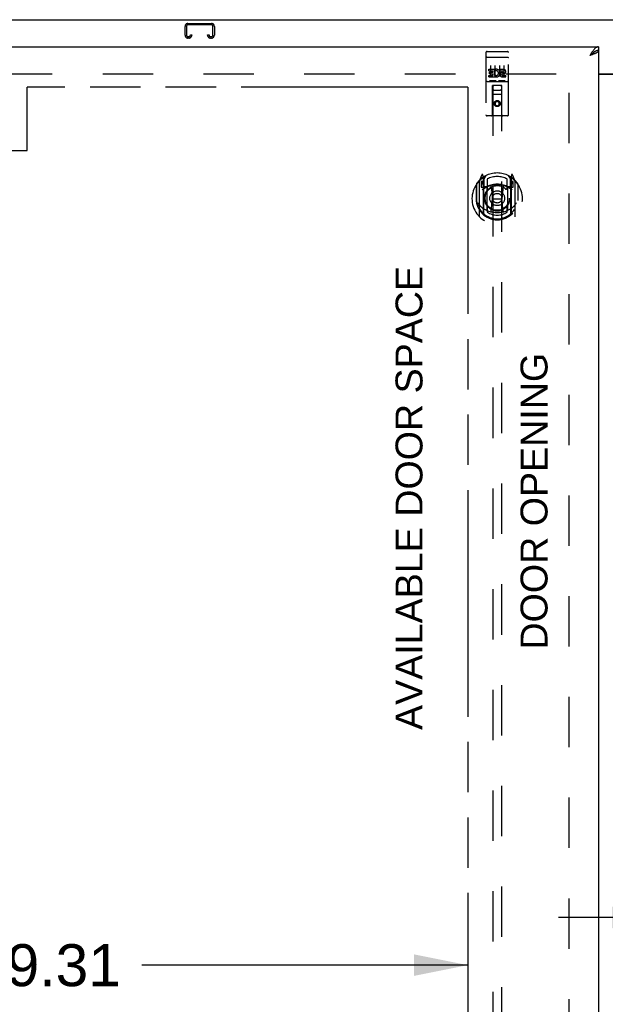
# Model space of a CAD drawing. Header units: inches. Extents: x 0 to 254, y 0 to 164.
# Tile 9 of 21: x 65 to 81, y 98 to 125. Entities that reach past the tile are written whole.
import ezdxf

# ---------------------------------------------------------------- set-up
doc = ezdxf.new("R2010")
doc.units = ezdxf.units.IN
doc.header["$LTSCALE"] = 13.971264
doc.header["$MEASUREMENT"] = 0
doc.linetypes.add('HIDDEN', pattern=[0.2, 0.1, -0.1])
doc.linetypes.add('PHANTOM', pattern=[0.8, 0.45, -0.05, 0.1, -0.05, 0.1, -0.05])
doc.layers.get('0').update_dxf_attribs({"linetype": 'CONTINUOUS'})
for name, color, linetype in [('02___PRT_ALL_AXES', 7, 'CONTINUOUS'), ('AVAILABLE_DOOR_SPACE', 7, 'CONTINUOUS'), ('DEFAULT_2', 8, 'HIDDEN'), ('DIMENSIONS', 7, 'CONTINUOUS')]:
    doc.layers.add(name, color=color, linetype=linetype)
doc.styles.get("Standard").update_dxf_attribs({"font": 'arial.ttf'})
doc.dimstyles.new('DIMSTYLE_2', dxfattribs={"dimtxt": 1.165517, "dimasz": 1.494253, "dimexe": 0.09, "dimexo": 0.07, "dimgap": 0.039, "dimtad": 0, "dimtih": 1, "dimtoh": 1, "dimzin": 4, "dimdsep": 46, "dimtxsty": 'Standard', "dimblk": '_FILLED', "dimblk1": '_FILLED', "dimblk2": '_FILLED', "dimcen": 0.09, "dimazin": 1, "dimtfac": 1, "dimtdec": 3, "dimtofl": 0, "dimtmove": 0, "dimatfit": 3, "dimldrblk": '_FILLED', "dimfxl": 1, "dimtolj": 1, "dimtzin": 4, "dimarcsym": 0})

# ---------------------------------------------------------------- blocks, each defined once
blk = doc.blocks.new('_FILLED')
at = {"color": 0, "linetype": 'ByBlock'}
blk.add_solid([(0, 0), (-1, 0.2), (-1, -0.2)], dxfattribs=at)
blk = doc.blocks.new('*D9')
at = {"layer": 'DIMENSIONS', "color": 2, "linetype": 'Continuous'}
for p, q in [((48.242, 98.914), (63.275, 98.914)), ((77.555, 98.914), (68.514, 98.914))]:
    blk.add_line(p, q, dxfattribs=at)
at = {"layer": 'DIMENSIONS', "color": 2, "linetype": 'Continuous', "xscale": 1.4942528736, "yscale": 1.4942528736, "zscale": 1.4942528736, "rotation": 180}
blk.add_blockref('_FILLED', (48.242, 98.914), dxfattribs=at)
at = {"layer": 'DIMENSIONS', "color": 2, "linetype": 'Continuous', "xscale": 1.4942528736, "yscale": 1.4942528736, "zscale": 1.4942528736}
blk.add_blockref('_FILLED', (77.555, 98.914), dxfattribs=at)
at = {"layer": 'DIMENSIONS', "color": 2, "linetype": 'Continuous', "insert": (65.895, 99.496), "char_height": 1.1655, "width": 4.07281, "attachment_point": 2, "line_spacing_factor": 0.9}
blk.add_mtext('29.31', dxfattribs=at)
blk = doc.blocks.new('*D10')
at = {"layer": 'DIMENSIONS', "color": 2, "linetype": 'Continuous'}
for p, q in [((77.555, 96.447), (74.909, 96.447)), ((81.18, 96.447), (84.168, 96.447))]:
    blk.add_line(p, q, dxfattribs=at)
at = {"layer": 'DIMENSIONS', "color": 2, "linetype": 'Continuous', "xscale": 1.4942528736, "yscale": 1.4942528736, "zscale": 1.4942528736}
blk.add_blockref('_FILLED', (77.555, 96.447), dxfattribs=at)
at = {"layer": 'DIMENSIONS', "color": 2, "linetype": 'Continuous', "xscale": 1.4942528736, "yscale": 1.4942528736, "zscale": 1.4942528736, "rotation": 180}
blk.add_blockref('_FILLED', (81.18, 96.447), dxfattribs=at)
at = {"layer": 'DIMENSIONS', "color": 2, "linetype": 'Continuous', "insert": (74.326, 97.03), "char_height": 1.1655, "width": 3.16726, "attachment_point": 3, "line_spacing_factor": 0.9}
blk.add_mtext('3.63', dxfattribs=at)
blk = doc.blocks.new('*D18')
at = {"layer": 'DIMENSIONS', "color": 2, "linetype": 'Continuous'}
for p, q in [((83.055, 100.238), (80.066, 100.238)), ((86.68, 100.238), (89.295, 100.238))]:
    blk.add_line(p, q, dxfattribs=at)
at = {"layer": 'DIMENSIONS', "color": 2, "linetype": 'Continuous', "xscale": 1.4942528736, "yscale": 1.4942528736, "zscale": 1.4942528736}
blk.add_blockref('_FILLED', (83.055, 100.238), dxfattribs=at)
at = {"layer": 'DIMENSIONS', "color": 2, "linetype": 'Continuous', "xscale": 1.4942528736, "yscale": 1.4942528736, "zscale": 1.4942528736, "rotation": 180}
blk.add_blockref('_FILLED', (86.68, 100.238), dxfattribs=at)
at = {"layer": 'DIMENSIONS', "color": 2, "linetype": 'Continuous', "insert": (89.878, 100.821), "char_height": 1.1655, "width": 3.16726, "attachment_point": 1, "line_spacing_factor": 0.9}
blk.add_mtext('3.63', dxfattribs=at)

msp = doc.modelspace()

# ---------------------------------------------------------------- linework, layer by layer
at = {"color": 7, "linetype": 'Continuous'}
for p, q in [((46.169, 125.147), (118.065, 125.147)), ((81.18, 124.397), (81.18, 124.293)), ((81.077, 124.264), (81.067, 124.258)), ((81.18, 123.647), (83.055, 123.647))]:
    msp.add_line(p, q, dxfattribs=at)
at = {"color": 3, "linetype": 'Continuous'}
for p, q in [((46.492, 124.397), (81.18, 124.397)), ((80.965, 124.163), (80.933, 124.151)), ((81.18, 124.293), (81.18, 54.001)), ((81.18, 123.632), (83.055, 123.632))]:
    msp.add_line(p, q, dxfattribs=at)
for points in [[(81.18, 124.397), (81.169, 124.397), (81.159, 124.395), (81.149, 124.393), (81.139, 124.389), (81.128, 124.384), (81.118, 124.379), (81.108, 124.372), (81.097, 124.364), (81.087, 124.356), (81.077, 124.347), (81.067, 124.336), (81.056, 124.325), (81.046, 124.314), (81.036, 124.301)], [(81.036, 124.301), (81.026, 124.288), (81.015, 124.274), (81.005, 124.26), (80.995, 124.245), (80.984, 124.23), (80.974, 124.215), (80.964, 124.199), (80.954, 124.183), (80.943, 124.167), (80.933, 124.151)], [(81.083, 124.21), (81.07, 124.204), (81.056, 124.198), (81.042, 124.193), (81.027, 124.187), (81.012, 124.181), (80.997, 124.175), (80.981, 124.169), (80.965, 124.163)], [(81.18, 124.293), (81.179, 124.288), (81.177, 124.282), (81.175, 124.276), (81.171, 124.27), (81.167, 124.264), (81.161, 124.258), (81.154, 124.252), (81.147, 124.246), (81.138, 124.24), (81.129, 124.234), (81.118, 124.228), (81.107, 124.222), (81.096, 124.216), (81.083, 124.21)]]:
    msp.add_lwpolyline(points, dxfattribs=at)
at = {"color": 7, "linetype": 'Continuous'}
for points in [[(81.067, 124.258), (81.056, 124.252), (81.046, 124.245), (81.036, 124.238), (81.026, 124.23), (81.015, 124.222), (81.005, 124.214), (80.995, 124.206), (80.984, 124.197), (80.974, 124.188), (80.964, 124.179), (80.954, 124.17), (80.943, 124.16), (80.933, 124.151)], [(81.064, 124.256), (81.06, 124.251), (81.055, 124.244), (81.048, 124.236), (81.041, 124.229), (81.034, 124.222), (81.026, 124.215), (81.017, 124.208), (81.008, 124.201), (80.998, 124.194), (80.988, 124.187), (80.977, 124.179), (80.966, 124.172), (80.955, 124.165), (80.944, 124.158), (80.933, 124.151)], [(81.18, 124.293), (81.169, 124.293), (81.159, 124.292), (81.149, 124.291), (81.139, 124.289), (81.128, 124.286), (81.118, 124.283), (81.108, 124.279), (81.097, 124.274), (81.087, 124.269), (81.077, 124.264)]]:
    msp.add_lwpolyline(points, dxfattribs=at)
at = {"layer": '02___PRT_ALL_AXES', "color": 8, "linetype": 'HIDDEN'}
for p, q in [((78.085, 124.265), (78.65, 124.265)), ((78.135, 123.73), (78.135, 123.772)), ((78.135, 123.772), (78.291, 123.772)), ((78.291, 123.595), (78.291, 123.772)), ((78.316, 123.724), (78.299, 123.763)), ((78.448, 123.73), (78.448, 123.772)), ((78.448, 123.772), (78.54, 123.772)), ((78.135, 123.73), (78.249, 123.73)), ((78.135, 123.559), (78.135, 123.601)), ((78.135, 123.601), (78.249, 123.601)), ((78.135, 123.559), (78.291, 123.559)), ((78.157, 123.645), (78.157, 123.687)), ((78.157, 123.687), (78.249, 123.687)), ((78.157, 123.645), (78.249, 123.645)), ((78.249, 123.687), (78.249, 123.73)), ((78.249, 123.601), (78.249, 123.645)), ((78.291, 123.595), (78.304, 123.613)), ((78.291, 123.559), (78.291, 123.571)), ((78.295, 123.569), (78.291, 123.571)), ((78.448, 123.73), (78.54, 123.73)), ((78.508, 123.645), (78.554, 123.645)), ((78.512, 123.686), (78.54, 123.686)), ((78.512, 123.601), (78.604, 123.601)), ((78.512, 123.559), (78.604, 123.559)), ((78.604, 123.559), (78.604, 123.601)), ((78.085, 123.437), (78.65, 123.437))]:
    msp.add_line(p, q, dxfattribs=at)
msp.add_circle((78.367, 122.82), 0.085, dxfattribs=at)
for centre, radius, start, end in [((78.341, 123.665), 0.107, 244.2636, 113.4027), ((78.54, 123.708), 0.0644, 282.2995, 90.0775), ((78.341, 123.665), 0.0639, 234.8895, 113.4026), ((78.512, 123.622), 0.0635, 90, 270), ((78.512, 123.623), 0.0219, 100.307, 270), ((78.54, 123.708), 0.0219, 269.9011, 90)]:
    msp.add_arc(centre, radius, start, end, dxfattribs=at)
at = {"layer": 'AVAILABLE_DOOR_SPACE', "color": 4, "linetype": 'PHANTOM'}
for p, q in [((65.336, 121.522), (65.336, 123.272)), ((77.555, 123.272), (65.336, 123.272)), ((77.555, 123.272), (77.555, 90.022)), ((62.336, 121.522), (65.336, 121.522))]:
    msp.add_line(p, q, dxfattribs=at)
at = {"layer": 'DEFAULT_2', "color": 8, "linetype": 'HIDDEN'}
for p, q in [((69.711, 124.717), (69.711, 124.963)), ((69.751, 124.963), (69.751, 124.717)), ((69.791, 125.043), (70.443, 125.043)), ((70.443, 125.003), (69.791, 125.003)), ((70.483, 124.717), (70.483, 124.963)), ((70.523, 124.963), (70.523, 124.717)), ((69.791, 124.677), (69.818, 124.677)), ((69.818, 124.637), (69.791, 124.637)), ((69.858, 124.717), (69.858, 124.731)), ((69.858, 124.731), (69.898, 124.731)), ((69.898, 124.731), (69.898, 124.717)), ((70.336, 124.717), (70.336, 124.731)), ((70.336, 124.731), (70.376, 124.731)), ((70.376, 124.731), (70.376, 124.717)), ((70.416, 124.677), (70.443, 124.677)), ((70.443, 124.637), (70.416, 124.637)), ((78.055, 124.235), (78.055, 122.51)), ((78.071, 124.106), (78.07, 124.106)), ((78.072, 124.106), (78.071, 124.106)), ((78.073, 124.106), (78.072, 124.106)), ((78.074, 124.106), (78.073, 124.106)), ((78.074, 124.107), (78.074, 124.106)), ((78.075, 124.107), (78.074, 124.107)), ((78.076, 124.107), (78.075, 124.107)), ((78.077, 124.107), (78.076, 124.107)), ((78.078, 124.107), (78.077, 124.107)), ((78.078, 124.107), (78.078, 124.107)), ((78.079, 124.107), (78.078, 124.107)), ((78.08, 124.107), (78.079, 124.107)), ((78.081, 124.107), (78.08, 124.107)), ((78.082, 124.107), (78.081, 124.107)), ((78.082, 124.107), (78.082, 124.107)), ((78.083, 124.107), (78.082, 124.107)), ((78.084, 124.107), (78.083, 124.107)), ((78.084, 124.107), (78.65, 124.107)), ((78.15, 124.265), (78.335, 124.265)), ((78.4, 124.265), (78.585, 124.265)), ((78.65, 124.107), (78.65, 124.107)), ((78.65, 124.107), (78.651, 124.107)), ((78.651, 124.107), (78.652, 124.107)), ((78.652, 124.107), (78.653, 124.107)), ((78.653, 124.107), (78.654, 124.107)), ((78.654, 124.107), (78.655, 124.107)), ((78.655, 124.107), (78.655, 124.107)), ((78.655, 124.107), (78.656, 124.107)), ((78.656, 124.107), (78.657, 124.107)), ((78.657, 124.107), (78.658, 124.107)), ((78.658, 124.107), (78.659, 124.107)), ((78.659, 124.107), (78.66, 124.107)), ((78.66, 124.107), (78.66, 124.106)), ((78.66, 124.106), (78.661, 124.106)), ((78.661, 124.106), (78.662, 124.106)), ((78.662, 124.106), (78.663, 124.106)), ((78.68, 122.51), (78.68, 124.235)), ((78.18, 123.874), (78.18, 123.568)), ((78.305, 123.874), (78.305, 123.568)), ((78.43, 123.874), (78.43, 123.568)), ((78.555, 123.874), (78.555, 123.568)), ((47.867, 123.647), (80.471, 123.647)), ((80.367, 54.662), (80.367, 123.632)), ((78.085, 123.437), (78.65, 123.437)), ((78.328, 123.453), (78.156, 123.453)), ((78.237, 122.51), (78.241, 123.32)), ((78.242, 123.32), (78.241, 123.32)), ((78.242, 123.32), (78.242, 91.318)), ((78.492, 123.32), (78.242, 123.32)), ((78.578, 123.453), (78.406, 123.453)), ((78.492, 91.318), (78.492, 123.32)), ((78.494, 123.32), (78.492, 123.32)), ((78.497, 122.51), (78.494, 123.32)), ((78.495, 123.07), (78.24, 123.07)), ((78.282, 123.195), (78.452, 123.195)), ((78.367, 122.892), (78.305, 122.856)), ((78.305, 122.856), (78.305, 122.784)), ((78.305, 122.856), (78.315, 122.85)), ((78.305, 122.784), (78.315, 122.789)), ((78.305, 122.784), (78.367, 122.747)), ((78.367, 122.88), (78.315, 122.85)), ((78.315, 122.85), (78.315, 122.789)), ((78.315, 122.789), (78.367, 122.759)), ((78.367, 122.892), (78.367, 122.88)), ((78.43, 122.856), (78.367, 122.892)), ((78.42, 122.85), (78.367, 122.88)), ((78.367, 122.759), (78.42, 122.789)), ((78.367, 122.747), (78.43, 122.784)), ((78.367, 122.747), (78.367, 122.759)), ((78.43, 122.856), (78.42, 122.85)), ((78.42, 122.789), (78.42, 122.85)), ((78.43, 122.784), (78.42, 122.789)), ((78.43, 122.784), (78.43, 122.856)), ((78.65, 122.48), (78.085, 122.48)), ((77.942, 120.846), (77.871, 120.67)), ((77.964, 120.766), (77.963, 120.766)), ((77.963, 120.766), (77.963, 120.766)), ((77.963, 120.766), (77.963, 120.766)), ((77.985, 120.762), (77.97, 120.843)), ((77.985, 119.746), (77.985, 120.762)), ((77.992, 120.715), (78.062, 120.824)), ((77.992, 119.771), (77.992, 120.774)), ((78.672, 120.824), (78.742, 120.715)), ((78.742, 119.771), (78.742, 120.774)), ((78.764, 120.843), (78.75, 120.762)), ((78.75, 120.762), (78.75, 119.746)), ((78.771, 120.766), (78.767, 120.769)), ((78.863, 120.67), (78.793, 120.846)), ((77.785, 120.564), (77.785, 120.176)), ((77.792, 120.587), (77.792, 120.129)), ((77.867, 120.66), (77.867, 119.692)), ((77.925, 120.655), (77.925, 120.505)), ((77.992, 120.655), (77.925, 120.655)), ((77.925, 120.505), (77.985, 120.505)), ((77.933, 120.647), (77.962, 120.601)), ((77.995, 120.749), (77.995, 120.542)), ((78.085, 120.504), (78.012, 120.504)), ((78.015, 120.522), (78.08, 120.522)), ((78.085, 119.863), (78.085, 120.494)), ((78.092, 120.727), (78.092, 120.475)), ((78.204, 120.52), (78.235, 120.176)), ((78.53, 120.52), (78.5, 120.176)), ((78.642, 120.475), (78.642, 120.727)), ((78.722, 120.504), (78.65, 120.504)), ((78.65, 120.494), (78.65, 119.863)), ((78.654, 120.522), (78.72, 120.522)), ((78.74, 120.542), (78.74, 120.749)), ((78.81, 120.655), (78.742, 120.655)), ((78.75, 120.505), (78.81, 120.505)), ((78.772, 120.601), (78.801, 120.647)), ((78.81, 120.505), (78.81, 120.655)), ((78.867, 119.692), (78.867, 120.66)), ((78.942, 120.587), (78.942, 120.129)), ((78.95, 120.176), (78.95, 120.564)), ((77.785, 120.176), (77.8, 120.176)), ((77.792, 120.129), (77.792, 120.127)), ((78.204, 119.837), (78.235, 120.176)), ((78.235, 120.176), (78.5, 120.176)), ((78.53, 119.837), (78.5, 120.176)), ((78.95, 120.176), (78.935, 120.176)), ((78.942, 120.129), (78.942, 120.127)), ((78.092, 119.913), (78.092, 119.811)), ((78.642, 119.811), (78.642, 119.913))]:
    msp.add_line(p, q, dxfattribs=at)
for points in [[(78.07, 124.106), (78.07, 124.106), (78.07, 124.106), (78.069, 124.106), (78.069, 124.106), (78.069, 124.106), (78.068, 124.106), (78.068, 124.106), (78.068, 124.106), (78.067, 124.106), (78.067, 124.106), (78.067, 124.105), (78.066, 124.105), (78.066, 124.105), (78.066, 124.105), (78.065, 124.105), (78.065, 124.105), (78.065, 124.105), (78.064, 124.105), (78.064, 124.105), (78.064, 124.105), (78.063, 124.105), (78.063, 124.105), (78.063, 124.105), (78.063, 124.105), (78.062, 124.104), (78.062, 124.104), (78.062, 124.104), (78.061, 124.104), (78.061, 124.104), (78.061, 124.104), (78.061, 124.104), (78.06, 124.104), (78.06, 124.104), (78.06, 124.104), (78.06, 124.104), (78.059, 124.104), (78.059, 124.103), (78.059, 124.103), (78.059, 124.103), (78.059, 124.103), (78.058, 124.103), (78.058, 124.103), (78.058, 124.103), (78.058, 124.103), (78.058, 124.103), (78.057, 124.103), (78.057, 124.103), (78.057, 124.102), (78.057, 124.102), (78.057, 124.102), (78.057, 124.102), (78.056, 124.102), (78.056, 124.102), (78.056, 124.102), (78.056, 124.102), (78.056, 124.102), (78.056, 124.102), (78.056, 124.101), (78.056, 124.101), (78.055, 124.101), (78.055, 124.101), (78.055, 124.101), (78.055, 124.101), (78.055, 124.101), (78.055, 124.101), (78.055, 124.101), (78.055, 124.101), (78.055, 124.1), (78.055, 124.1), (78.055, 124.1), (78.055, 124.1), (78.055, 124.1), (78.055, 124.1), (78.055, 124.1), (78.055, 124.1), (78.055, 124.1), (78.055, 124.1)], [(78.663, 124.106), (78.663, 124.106), (78.664, 124.106), (78.664, 124.106), (78.664, 124.106), (78.665, 124.106), (78.665, 124.106), (78.666, 124.106), (78.666, 124.106), (78.666, 124.106), (78.667, 124.106), (78.667, 124.106), (78.667, 124.106), (78.668, 124.105), (78.668, 124.105), (78.668, 124.105), (78.669, 124.105), (78.669, 124.105), (78.669, 124.105), (78.67, 124.105), (78.67, 124.105), (78.67, 124.105), (78.671, 124.105), (78.671, 124.105), (78.671, 124.105), (78.671, 124.105), (78.672, 124.105), (78.672, 124.104), (78.672, 124.104), (78.673, 124.104), (78.673, 124.104), (78.673, 124.104), (78.673, 124.104), (78.674, 124.104), (78.674, 124.104), (78.674, 124.104), (78.674, 124.104), (78.675, 124.104), (78.675, 124.104), (78.675, 124.103), (78.675, 124.103), (78.675, 124.103), (78.676, 124.103), (78.676, 124.103), (78.676, 124.103), (78.676, 124.103), (78.676, 124.103), (78.677, 124.103), (78.677, 124.103), (78.677, 124.103), (78.677, 124.102), (78.677, 124.102), (78.677, 124.102), (78.678, 124.102), (78.678, 124.102), (78.678, 124.102), (78.678, 124.102), (78.678, 124.102), (78.678, 124.102), (78.678, 124.102), (78.679, 124.101), (78.679, 124.101), (78.679, 124.101), (78.679, 124.101), (78.679, 124.101), (78.679, 124.101), (78.679, 124.101), (78.679, 124.101), (78.679, 124.101), (78.679, 124.101), (78.679, 124.1), (78.679, 124.1), (78.679, 124.1), (78.679, 124.1), (78.68, 124.1), (78.68, 124.1), (78.68, 124.1), (78.68, 124.1), (78.68, 124.1), (78.68, 124.1)], [(78.156, 123.453), (78.156, 123.453), (78.156, 123.453), (78.156, 123.453), (78.155, 123.453), (78.155, 123.453), (78.155, 123.453), (78.155, 123.453), (78.155, 123.453), (78.154, 123.453), (78.154, 123.453), (78.154, 123.453), (78.154, 123.453), (78.154, 123.453), (78.154, 123.453), (78.153, 123.453), (78.153, 123.453), (78.153, 123.453), (78.153, 123.453), (78.153, 123.453), (78.153, 123.453), (78.152, 123.453), (78.152, 123.453), (78.152, 123.453), (78.152, 123.453), (78.152, 123.453), (78.152, 123.453), (78.152, 123.453), (78.151, 123.453), (78.151, 123.454), (78.151, 123.454), (78.151, 123.454), (78.151, 123.454), (78.151, 123.454), (78.151, 123.454), (78.151, 123.454), (78.151, 123.454), (78.15, 123.454), (78.15, 123.454), (78.15, 123.454), (78.15, 123.454), (78.15, 123.454), (78.15, 123.454), (78.15, 123.454), (78.15, 123.454), (78.15, 123.454), (78.15, 123.454)], [(78.335, 123.454), (78.335, 123.454), (78.334, 123.454), (78.334, 123.454), (78.334, 123.454), (78.334, 123.454), (78.334, 123.454), (78.334, 123.454), (78.334, 123.454), (78.334, 123.454), (78.334, 123.454), (78.334, 123.454), (78.333, 123.454), (78.333, 123.454), (78.333, 123.454), (78.333, 123.454), (78.333, 123.454), (78.333, 123.454), (78.333, 123.453), (78.333, 123.453), (78.332, 123.453), (78.332, 123.453), (78.332, 123.453), (78.332, 123.453), (78.332, 123.453), (78.332, 123.453), (78.332, 123.453), (78.331, 123.453), (78.331, 123.453), (78.331, 123.453), (78.331, 123.453), (78.331, 123.453), (78.331, 123.453), (78.331, 123.453), (78.33, 123.453), (78.33, 123.453), (78.33, 123.453), (78.33, 123.453), (78.33, 123.453), (78.329, 123.453), (78.329, 123.453), (78.329, 123.453), (78.329, 123.453), (78.329, 123.453), (78.328, 123.453), (78.328, 123.453)], [(78.406, 123.453), (78.406, 123.453), (78.406, 123.453), (78.406, 123.453), (78.405, 123.453), (78.405, 123.453), (78.405, 123.453), (78.405, 123.453), (78.405, 123.453), (78.404, 123.453), (78.404, 123.453), (78.404, 123.453), (78.404, 123.453), (78.404, 123.453), (78.404, 123.453), (78.403, 123.453), (78.403, 123.453), (78.403, 123.453), (78.403, 123.453), (78.403, 123.453), (78.403, 123.453), (78.402, 123.453), (78.402, 123.453), (78.402, 123.453), (78.402, 123.453), (78.402, 123.453), (78.402, 123.453), (78.402, 123.453), (78.401, 123.453), (78.401, 123.454), (78.401, 123.454), (78.401, 123.454), (78.401, 123.454), (78.401, 123.454), (78.401, 123.454), (78.401, 123.454), (78.401, 123.454), (78.4, 123.454), (78.4, 123.454), (78.4, 123.454), (78.4, 123.454), (78.4, 123.454), (78.4, 123.454), (78.4, 123.454), (78.4, 123.454), (78.4, 123.454), (78.4, 123.454)], [(78.585, 123.454), (78.585, 123.454), (78.584, 123.454), (78.584, 123.454), (78.584, 123.454), (78.584, 123.454), (78.584, 123.454), (78.584, 123.454), (78.584, 123.454), (78.584, 123.454), (78.584, 123.454), (78.584, 123.454), (78.583, 123.454), (78.583, 123.454), (78.583, 123.454), (78.583, 123.454), (78.583, 123.454), (78.583, 123.454), (78.583, 123.453), (78.583, 123.453), (78.582, 123.453), (78.582, 123.453), (78.582, 123.453), (78.582, 123.453), (78.582, 123.453), (78.582, 123.453), (78.582, 123.453), (78.581, 123.453), (78.581, 123.453), (78.581, 123.453), (78.581, 123.453), (78.581, 123.453), (78.581, 123.453), (78.581, 123.453), (78.58, 123.453), (78.58, 123.453), (78.58, 123.453), (78.58, 123.453), (78.58, 123.453), (78.579, 123.453), (78.579, 123.453), (78.579, 123.453), (78.579, 123.453), (78.579, 123.453), (78.578, 123.453), (78.578, 123.453)], [(77.835, 120.063), (77.838, 120.057), (77.841, 120.052), (77.844, 120.047), (77.847, 120.043), (77.849, 120.038), (77.852, 120.034), (77.855, 120.03), (77.857, 120.026), (77.86, 120.022), (77.862, 120.019), (77.865, 120.015), (77.867, 120.012), (77.87, 120.009), (77.872, 120.006), (77.874, 120.003), (77.876, 120), (77.879, 119.997), (77.881, 119.995), (77.883, 119.992), (77.885, 119.99), (77.887, 119.987), (77.889, 119.985), (77.891, 119.983), (77.893, 119.981), (77.895, 119.979), (77.896, 119.977), (77.898, 119.975), (77.9, 119.973), (77.902, 119.971), (77.903, 119.97), (77.905, 119.968), (77.907, 119.966), (77.908, 119.965), (77.91, 119.964), (77.911, 119.962), (77.913, 119.961)], [(78.821, 119.961), (78.823, 119.962), (78.824, 119.964), (78.826, 119.965), (78.828, 119.966), (78.829, 119.968), (78.831, 119.97), (78.833, 119.971), (78.834, 119.973), (78.836, 119.975), (78.838, 119.977), (78.84, 119.979), (78.842, 119.981), (78.843, 119.983), (78.845, 119.985), (78.847, 119.987), (78.849, 119.99), (78.851, 119.992), (78.853, 119.995), (78.856, 119.997), (78.858, 120), (78.86, 120.003), (78.862, 120.006), (78.865, 120.009), (78.867, 120.012), (78.869, 120.015), (78.872, 120.019), (78.874, 120.022), (78.877, 120.026), (78.879, 120.03), (78.882, 120.034), (78.885, 120.038), (78.888, 120.043), (78.89, 120.047), (78.893, 120.052), (78.896, 120.057), (78.9, 120.063)], [(78.555, 119.819), (78.55, 119.818), (78.544, 119.816), (78.539, 119.815), (78.533, 119.814), (78.528, 119.812), (78.523, 119.811), (78.517, 119.81), (78.512, 119.809), (78.506, 119.807), (78.501, 119.806), (78.495, 119.805), (78.49, 119.804), (78.484, 119.803), (78.479, 119.802), (78.473, 119.802), (78.467, 119.801), (78.462, 119.8), (78.456, 119.799), (78.451, 119.799), (78.445, 119.798), (78.44, 119.797), (78.434, 119.797), (78.429, 119.796), (78.423, 119.796), (78.417, 119.795), (78.412, 119.795), (78.406, 119.795), (78.401, 119.794), (78.395, 119.794), (78.389, 119.794), (78.384, 119.794), (78.378, 119.794), (78.373, 119.793), (78.367, 119.793), (78.362, 119.793), (78.356, 119.794), (78.35, 119.794), (78.345, 119.794), (78.339, 119.794), (78.334, 119.794), (78.328, 119.795), (78.322, 119.795), (78.317, 119.795), (78.311, 119.796), (78.306, 119.796), (78.3, 119.797), (78.294, 119.797), (78.289, 119.798), (78.283, 119.799), (78.278, 119.799), (78.272, 119.8), (78.267, 119.801), (78.261, 119.802), (78.256, 119.802), (78.25, 119.803), (78.245, 119.804), (78.239, 119.805), (78.234, 119.806), (78.228, 119.807), (78.223, 119.809), (78.217, 119.81), (78.212, 119.811), (78.206, 119.812), (78.201, 119.814), (78.195, 119.815), (78.19, 119.816), (78.185, 119.818), (78.179, 119.819)]]:
    msp.add_lwpolyline(points, dxfattribs=at)
for centre, radius in [((78.367, 122.82), 0.0845), ((78.367, 120.194), 0.35), ((78.367, 120.194), 0.335), ((78.367, 120.194), 0.205), ((78.367, 120.194), 0.133)]:
    msp.add_circle(centre, radius, dxfattribs=at)
for centre, radius, start, end in [((69.791, 124.963), 0.08, 90, 180), ((69.791, 124.963), 0.04, 90, 180), ((70.443, 124.963), 0.08, 0, 90), ((70.443, 124.963), 0.04, 0, 90), ((69.791, 124.717), 0.08, 180, 270), ((69.791, 124.717), 0.04, 180, 270), ((69.818, 124.717), 0.08, 270, 360), ((69.818, 124.717), 0.04, 270, 360), ((70.416, 124.717), 0.08, 180, 270), ((70.416, 124.717), 0.04, 180, 270), ((70.443, 124.717), 0.08, 270, 360), ((70.443, 124.717), 0.04, 270, 360), ((78.085, 124.235), 0.03, 90, 180), ((78.65, 124.235), 0.03, 0, 90), ((78.085, 123.407), 0.03, 90, 180), ((78.282, 123.28), 0.04, 90, 180), ((78.282, 123.235), 0.04, 180, 270), ((78.452, 123.28), 0.04, 0, 90), ((78.452, 123.235), 0.04, 270, 360), ((78.65, 123.407), 0.03, 0, 90), ((78.085, 122.51), 0.03, 180, 270), ((78.207, 122.51), 0.03, 270, 360), ((78.527, 122.51), 0.03, 180, 270), ((78.65, 122.51), 0.03, 270, 360), ((78.367, 120.194), 0.7, 35.2961, 144.7039), ((77.956, 120.84), 0.015, 10, 158.1959), ((77.975, 120.749), 0.02, 0, 125.2543), ((78.012, 120.774), 0.02, 121.4688, 179.9992), ((78.367, 120.194), 0.6, 62.7204, 117.2796), ((78.722, 120.774), 0.02, 0, 58.5295), ((78.76, 120.749), 0.02, 54.7457, 180), ((78.779, 120.84), 0.015, 21.8041, 170), ((78.367, 120.176), 0.7, 125.5126, 54.4874), ((77.812, 120.587), 0.02, 144.7039, 180), ((77.882, 120.66), 0.015, 135.0748, 180), ((77.937, 120.65), 0.005, 90, 212.6792), ((78.367, 119.863), 0.7, 53.2319, 126.7681), ((77.972, 120.729), 0.02, 0, 125.5126), ((77.804, 120.5), 0.188, 0, 32.6792), ((78.012, 120.524), 0.02, 180, 270), ((78.015, 120.542), 0.02, 180, 270), ((78.08, 120.542), 0.02, 270, 293.464), ((78.1, 120.494), 0.015, 112.9863, 180), ((78.367, 119.881), 0.7, 66.536, 113.464), ((78.367, 120.194), 0.343, 48.8739, 131.1261), ((78.184, 120.518), 0.02, 5.0796, 105.6131), ((78.55, 120.518), 0.02, 74.3869, 174.9204), ((78.635, 120.494), 0.015, 0, 67.0137), ((78.654, 120.542), 0.02, 246.536, 270), ((78.72, 120.542), 0.02, 270, 360), ((78.722, 120.524), 0.02, 270, 360), ((78.762, 120.729), 0.02, 54.4874, 180), ((78.93, 120.5), 0.188, 147.3208, 180), ((78.797, 120.65), 0.005, 327.3208, 90), ((78.852, 120.66), 0.015, 0, 44.9252), ((78.922, 120.587), 0.02, 0, 35.2961), ((78.122, 120.475), 0.03, 180, 311.1261), ((78.612, 120.475), 0.03, 228.8739, 360), ((78.367, 120.178), 0.583, 180.2464, 359.7536), ((77.812, 120.129), 0.02, 180, 187.6622), ((78.367, 120.204), 0.58, 187.6622, 352.3378), ((78.367, 120.493), 0.7, 229.529, 310.471), ((78.122, 119.913), 0.03, 48.8739, 180), ((78.367, 120.194), 0.343, 228.8739, 311.1261), ((78.612, 119.913), 0.03, 0, 131.1261), ((78.922, 120.129), 0.02, 352.3378, 360), ((77.882, 119.692), 0.015, 180, 224.9252), ((78, 119.746), 0.015, 180, 229.6413), ((78.012, 119.771), 0.02, 180, 230.6594), ((78.1, 119.863), 0.015, 180, 247.0137), ((78.367, 120.204), 0.48, 235.0461, 304.9539), ((78.185, 119.838), 0.02, 254.4248, 354.9204), ((78.55, 119.838), 0.02, 185.0796, 285.5752), ((78.635, 119.863), 0.015, 292.9863, 360), ((78.722, 119.771), 0.02, 309.3378, 359.9984), ((78.735, 119.746), 0.015, 310.3587, 360), ((78.852, 119.692), 0.015, 315.0748, 360)]:
    msp.add_arc(centre, radius, start, end, dxfattribs=at)

# ---------------------------------------------------------------- texts
at = {"layer": 'DIMENSIONS', "color": 2, "linetype": 'Continuous', "char_height": 0.74713, "attachment_point": 2, "rotation": 90, "line_spacing_factor": 0.9}
for s, insert, width in [('AVAILABLE DOOR SPACE', (75.548, 111.877), 12.85113), ('DOOR OPENING', (79.015, 111.787), 8.22117)]:
    msp.add_mtext(s, dxfattribs=dict(at, insert=insert, width=width))

# ---------------------------------------------------------------- dimensions: what is measured, and where the dimension line sits
at = {"layer": 'DIMENSIONS', "color": 2, "linetype": 'Continuous'}
for base, p1, p2, picture, middle in [((83.054599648, 100.237796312), (86.679599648, 123.272472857), (83.054599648, 124.273472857), '*D18', (91.459644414, 100.231300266)), ((48.242, 98.914), (77.555, 123.272), (48.242, 123.272), '*D9', (65.767, 98.907))]:
    dim = msp.add_linear_dim(base=base, p1=p1, p2=p2, angle=180, dimstyle='DIMSTYLE_2', dxfattribs=at)
    dim.commit()
    dim.dimension.update_dxf_attribs({"geometry": picture, "text_midpoint": middle, "dimtype": 160})
dim = msp.add_linear_dim(base=(81.179599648, 96.44688452), p1=(77.554599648, 123.272472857), p2=(81.179599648, 54.021472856), dimstyle='DIMSTYLE_2', dxfattribs=at)
dim.commit()
dim.dimension.update_dxf_attribs({"geometry": '*D10', "text_midpoint": (72.741123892, 96.440382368), "dimtype": 160})

doc.saveas('drawing.dxf')
